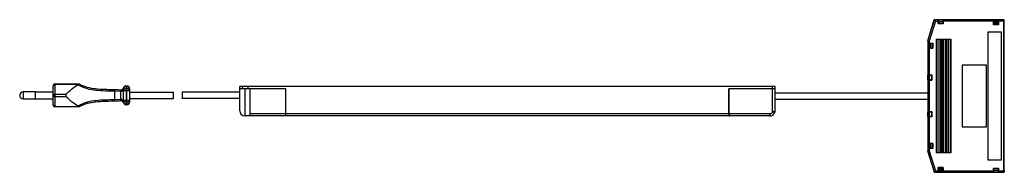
# Paper-space layout '_Oben' of a CAD drawing. Header units: millimetres. Extents: x -278 to 283, y -49 to 38.
import ezdxf

# ---------------------------------------------------------------- set-up
doc = ezdxf.new("R2010")
doc.units = ezdxf.units.MM

psp = doc.layouts.new('_Oben')

# ---------------------------------------------------------------- linework, layer by layer
at = {"color": 7, "linetype": 'Continuous', "lineweight": 25}
for p, q in [((239.18, 25.9), (242.87, 37.96)), ((239.22, 25.91), (242.9, 37.92)), ((243.49, 37.11), (240.03, 25.79)), ((242.9, 37.92), (242.87, 37.96)), ((282.41, 37.96), (242.87, 37.96)), ((242.9, 37.92), (243.49, 37.11)), ((242.9, 37.92), (242.9, 37.92)), ((245.01, 37.92), (242.9, 37.92)), ((243.49, 37.11), (245.01, 37.11)), ((245.01, 37.96), (245.01, 35.72)), ((245.13, 36.66), (245.01, 36.66)), ((245.01, 35.75), (247.96, 35.75)), ((247.96, 35.72), (245.01, 35.72)), ((245.14, 37.92), (245.11, 37.96)), ((245.11, 37.96), (245.11, 36.66)), ((245.11, 37.02), (245.13, 37)), ((245.13, 35.87), (245.14, 37)), ((245.13, 35.87), (245.13, 37)), ((247.84, 35.87), (245.13, 35.87)), ((245.14, 37.92), (245.14, 37)), ((245.14, 37.92), (247.83, 37.92)), ((245.14, 37), (247.83, 37)), ((247.83, 37.92), (247.86, 37.96)), ((247.83, 37), (247.83, 37.92)), ((247.84, 35.87), (247.83, 37)), ((247.84, 37), (247.86, 37.02)), ((247.84, 37), (247.84, 35.87)), ((247.96, 36.66), (247.84, 36.66)), ((247.86, 37.96), (247.86, 36.66)), ((247.96, 37.96), (247.96, 37.92)), ((247.96, 37.92), (247.96, 35.72)), ((282.38, 37.92), (247.96, 37.92)), ((282.37, 37.11), (247.96, 37.11)), ((276.54, 37.06), (279.38, 37.06)), ((276.54, 35.14), (276.54, 37.06)), ((276.6, 37), (276.54, 37.06)), ((276.55, 35.15), (276.54, 35.14)), ((279.38, 35.14), (276.54, 35.14)), ((279.37, 35.15), (276.55, 35.15)), ((276.58, 37.02), (276.58, 35.15)), ((276.58, 36.66), (279.34, 36.66)), ((279.34, 36.65), (276.58, 36.65)), ((279.34, 35.69), (276.58, 35.69)), ((279.34, 35.17), (276.58, 35.17)), ((279.32, 37), (276.6, 37)), ((276.6, 36.66), (276.6, 37)), ((279.38, 37.06), (279.32, 37)), ((279.32, 36.66), (279.32, 37)), ((279.34, 37.02), (279.34, 35.15)), ((279.38, 35.14), (279.37, 35.15)), ((279.38, 37.06), (279.38, 35.14)), ((282.37, 37.11), (282.38, 37.92)), ((282.37, -47.81), (282.37, 37.11)), ((282.41, 37.96), (282.38, 37.92)), ((282.67, 36.99), (282.68, 37.63)), ((282.67, -47.69), (282.67, 36.99)), ((282.71, 37.66), (282.68, 37.63)), ((282.71, 33.58), (282.71, 37.66)), ((281.17, 30.89), (273.37, 30.89)), ((273.37, 30.89), (273.37, -41.66)), ((281.17, -41.66), (281.17, 30.89)), ((282.68, 33.53), (282.71, 33.58)), ((282.68, -44.29), (282.68, 33.53)), ((239.22, 25.89), (239.18, 25.9)), ((239.18, 25.9), (239.18, -3.1)), ((240.03, 25.79), (239.22, 25.91)), ((239.22, 25.89), (239.22, 25.91)), ((239.22, 25.89), (239.22, 6.65)), ((240.03, 25.79), (240.03, 6.65)), ((240.08, 24.61), (241.96, 24.61)), ((240.08, 21.76), (240.08, 24.61)), ((240.08, 24.61), (240.15, 24.54)), ((240.13, 24.56), (240.66, 24.56)), ((240.15, 24.54), (240.15, 21.83)), ((240.48, 24.54), (240.15, 24.54)), ((240.48, 21.81), (240.48, 24.56)), ((240.49, 24.56), (240.49, 21.81)), ((240.66, 24.56), (240.69, 24.59)), ((240.69, 24.59), (241.94, 24.59)), ((241.45, 24.59), (241.45, 21.78)), ((241.94, 24.59), (241.96, 24.61)), ((241.94, 21.78), (241.94, 24.59)), ((241.96, 24.61), (241.96, 21.76)), ((244.15, 26.96), (252.23, 26.96)), ((244.15, -37.66), (244.15, 26.96)), ((244.52, -37.66), (244.52, 26.96)), ((245.62, -37.66), (245.62, 26.96)), ((246.54, -37.66), (246.54, 26.96)), ((247.27, -37.66), (247.27, 26.96)), ((248.19, -37.66), (248.19, 26.96)), ((249.1, 26.96), (249.1, -37.66)), ((249.84, 26.96), (249.84, -37.66)), ((250.75, 26.96), (250.75, -37.66)), ((251.86, 26.96), (251.86, -37.66)), ((252.23, 26.96), (252.23, -37.66)), ((240.15, 21.83), (240.08, 21.76)), ((241.96, 21.76), (240.08, 21.76)), ((240.66, 21.81), (240.13, 21.81)), ((240.48, 21.83), (240.15, 21.83)), ((240.66, 21.81), (240.69, 21.78)), ((240.69, 21.78), (241.94, 21.78)), ((241.94, 21.78), (241.96, 21.76)), ((272.67, 12.15), (258.67, 12.15)), ((258.67, 12.15), (258.67, -22.85)), ((272.67, -22.85), (272.67, 12.15)), ((239.18, 6.65), (241.42, 6.65)), ((239.18, 6.55), (239.22, 6.52)), ((240.48, 6.55), (239.18, 6.55)), ((239.22, 3.83), (239.22, 6.52)), ((240.14, 6.52), (239.22, 6.52)), ((240.15, 6.53), (240.13, 6.55)), ((240.14, 6.52), (241.27, 6.53)), ((240.14, 3.83), (240.14, 6.52)), ((241.27, 6.53), (240.15, 6.53)), ((240.48, 6.65), (240.48, 6.53)), ((241.27, 6.53), (241.27, 3.82)), ((241.39, 3.7), (241.39, 6.65)), ((241.42, 6.65), (241.42, 3.7)), ((-258.5, -10.5), (-258.5, 0.5)), ((-257.5, 1.5), (-257.5, -11.5)), ((-257.5, 1.5), (-243.9, 1.5)), ((-244.28, 1.23), (-257.5, 1.23)), ((-244.5, 1.06), (-244.28, 1.23)), ((-217, 0.3), (-217, -10.3)), ((-217, 0.3), (-216.5, 0.3)), ((-216.5, -10.3), (-216.5, 0.3)), ((152.3, 0), (-152.3, 0)), ((-152.3, -13.7), (-152.3, 0)), ((-150.8, -1.2), (-150.8, 0)), ((-150.65, -1.2), (-150.65, 0)), ((-147.55, -1.2), (-147.55, 0)), ((150.8, -1.2), (150.8, 0)), ((152.3, -13.7), (152.3, 0)), ((239.18, 3.8), (239.22, 3.83)), ((240.48, 3.8), (239.18, 3.8)), ((239.18, 3.7), (241.42, 3.7)), ((239.22, 3.83), (240.14, 3.83)), ((239.22, 3.7), (239.22, -14.21)), ((240.03, 3.7), (240.03, -14.21)), ((240.13, 3.8), (240.15, 3.82)), ((240.14, 3.83), (241.27, 3.82)), ((241.27, 3.82), (240.15, 3.82)), ((240.48, 3.82), (240.48, 3.7)), ((-268.5, -3), (-275.5, -3)), ((-275.5, -3), (-275.5, -7)), ((-268.5, -7), (-268.5, -3)), ((-258.5, -3.1), (-268.5, -3.1)), ((-257.5, -4.27), (-251.01, -4.27)), ((-223.47, -1.66), (-223.5, -2.66)), ((-223.5, -2.66), (-223.5, -7.34)), ((-220.08, -2.85), (-223.5, -2.66)), ((-220, -1.85), (-220.08, -2.85)), ((-219.95, -1.86), (-220, -2.86)), ((-220, -7.14), (-220, -2.86)), ((-218.5, -1.2), (-218.52, -1.2)), ((-218.5, -8.8), (-218.5, -1.2)), ((-218.5, -2.32), (-215, -2.32)), ((-216.5, -0.14), (-217, -0.14)), ((-217, -1.26), (-216.5, -1.26)), ((-215, -1.2), (-215, -8.8)), ((-215, -3.2), (-190, -3.2)), ((-190, -6.8), (-190, -3.2)), ((-152.3, -3.2), (-185, -3.2)), ((-185, -3.2), (-185, -6.8)), ((-126.07, -1.2), (-152.3, -1.2)), ((-126.17, -1.21), (-152.3, -1.21)), ((-151.3, -1.21), (-151.3, -1.2)), ((-149.3, -16.7), (-149.3, -1.21)), ((-146.3, -16.7), (-146.3, -1.21)), ((-127.2, -1.2), (-127.2, -1.21)), ((-126.17, -15.3), (-126.17, -1.21)), ((-126.07, -15.3), (-126.07, -1.2)), ((126.07, -15.3), (126.07, -1.2)), ((152.3, -1.2), (126.07, -1.2)), ((126.17, -15.3), (126.17, -1.21)), ((152.3, -1.21), (126.17, -1.21)), ((127.2, -1.21), (127.2, -1.2)), ((150.8, -14.26), (150.8, -1.21)), ((151.3, -1.2), (151.3, -1.21)), ((152.3, -3.6), (239.2, -3.6)), ((239.18, -3.1), (239.19, -3.12)), ((239.21, -5.32), (239.21, -5.38)), ((239.21, -5.32), (239.21, -5.38)), ((-275.5, -7), (-268.5, -7)), ((-268.5, -6.9), (-258.5, -6.9)), ((-251.01, -5.73), (-257.5, -5.73)), ((-244.28, -11.23), (-244.5, -11.06)), ((-223.5, -7.34), (-220.08, -7.15)), ((-223.5, -7.34), (-223.47, -8.34)), ((-220.08, -7.15), (-220, -8.15)), ((-220, -7.14), (-219.95, -8.14)), ((-218.5, -8.8), (-218.52, -8.8)), ((-218.5, -7.68), (-215, -7.68)), ((-216.5, -8.74), (-217, -8.74)), ((-217, -9.86), (-216.5, -9.86)), ((-216.5, -10.3), (-217, -10.3)), ((-215, -6.8), (-190, -6.8)), ((-152.3, -6.8), (-185, -6.8)), ((152.3, -7.1), (239.2, -7.1)), ((239.19, -7.58), (239.18, -7.6)), ((239.18, -7.6), (239.18, -36.6)), ((-257.5, -11.23), (-244.28, -11.23)), ((-243.9, -11.5), (-257.5, -11.5)), ((149.3, -16.7), (-149.3, -16.7)), ((-146.3, -15.3), (-126.17, -15.3)), ((-126.07, -15.3), (126.07, -15.3)), ((126.17, -15.3), (149.3, -15.3)), ((149.3, -15.3), (149.3, -16.7)), ((150.8, -14.26), (152.11, -14.74)), ((239.18, -14.21), (241.42, -14.21)), ((239.22, -14.35), (239.18, -14.31)), ((239.18, -14.31), (240.48, -14.31)), ((239.22, -17.04), (239.22, -14.35)), ((240.14, -14.35), (239.22, -14.35)), ((240.15, -14.33), (240.13, -14.31)), ((241.27, -14.33), (240.14, -14.35)), ((240.14, -17.04), (240.14, -14.35)), ((240.15, -14.33), (241.27, -14.33)), ((240.48, -14.21), (240.48, -14.33)), ((241.27, -14.33), (241.27, -17.05)), ((241.39, -17.17), (241.39, -14.21)), ((241.42, -14.21), (241.42, -17.17)), ((239.22, -17.04), (239.18, -17.07)), ((239.18, -17.07), (240.48, -17.07)), ((241.42, -17.17), (239.18, -17.17)), ((239.22, -17.04), (240.14, -17.04)), ((239.22, -17.17), (239.22, -36.59)), ((240.03, -17.17), (240.03, -36.49)), ((240.13, -17.07), (240.15, -17.05)), ((241.27, -17.05), (240.14, -17.04)), ((241.27, -17.05), (240.15, -17.05)), ((240.48, -17.05), (240.48, -17.17)), ((258.67, -22.85), (272.67, -22.85)), ((240.08, -32.28), (241.96, -32.28)), ((240.08, -35.13), (240.08, -32.28)), ((240.15, -32.34), (240.08, -32.28)), ((240.13, -32.32), (240.66, -32.32)), ((240.15, -32.34), (240.15, -35.06)), ((240.48, -32.34), (240.15, -32.34)), ((240.48, -35.08), (240.48, -32.32)), ((240.49, -32.32), (240.49, -35.08)), ((240.69, -32.29), (240.66, -32.32)), ((241.94, -32.29), (240.69, -32.29)), ((241.45, -32.29), (241.45, -35.11)), ((241.96, -32.28), (241.94, -32.29)), ((241.94, -35.11), (241.94, -32.29)), ((241.96, -32.28), (241.96, -35.13)), ((239.22, -36.59), (239.18, -36.6)), ((239.18, -36.6), (242.87, -48.66)), ((239.22, -36.61), (240.03, -36.49)), ((239.22, -36.59), (239.22, -36.61)), ((242.9, -48.62), (239.22, -36.61)), ((240.03, -36.49), (243.49, -47.81)), ((240.15, -35.06), (240.08, -35.13)), ((241.96, -35.13), (240.08, -35.13)), ((240.66, -35.08), (240.13, -35.08)), ((240.15, -35.06), (240.48, -35.06)), ((240.69, -35.11), (240.66, -35.08)), ((241.94, -35.11), (240.69, -35.11)), ((241.96, -35.13), (241.94, -35.11)), ((252.23, -37.66), (244.15, -37.66)), ((273.37, -41.66), (281.17, -41.66)), ((282.71, -44.34), (282.68, -44.29)), ((282.71, -48.36), (282.71, -44.34)), ((242.9, -48.62), (242.87, -48.66)), ((242.87, -48.66), (282.41, -48.66)), ((242.9, -48.62), (243.49, -47.81)), ((276.48, -48.62), (242.9, -48.62)), ((242.9, -48.62), (242.9, -48.62)), ((243.49, -47.81), (276.48, -47.81)), ((245.06, -45.92), (247.91, -45.92)), ((245.06, -47.76), (245.06, -45.92)), ((245.08, -45.94), (245.06, -45.92)), ((245.13, -47.7), (245.06, -47.76)), ((247.91, -47.76), (245.06, -47.76)), ((245.08, -45.94), (245.08, -47.15)), ((247.89, -45.94), (245.08, -45.94)), ((245.08, -46.39), (247.89, -46.39)), ((245.08, -47.15), (245.11, -47.18)), ((245.11, -47.72), (245.11, -47.18)), ((245.11, -47.35), (247.86, -47.35)), ((247.86, -47.36), (245.11, -47.36)), ((245.13, -47.36), (245.13, -47.7)), ((245.13, -47.7), (247.84, -47.7)), ((247.84, -47.7), (247.84, -47.36)), ((247.84, -47.7), (247.91, -47.76)), ((247.89, -47.15), (247.86, -47.18)), ((247.86, -47.18), (247.86, -47.72)), ((247.91, -45.92), (247.89, -45.94)), ((247.89, -45.94), (247.89, -47.15)), ((247.91, -45.92), (247.91, -47.76)), ((276.48, -46.42), (279.44, -46.42)), ((276.48, -46.42), (276.48, -48.66)), ((279.44, -46.45), (276.48, -46.45)), ((276.48, -47.36), (276.6, -47.36)), ((276.58, -48.66), (276.58, -47.36)), ((276.6, -47.7), (276.58, -47.72)), ((276.58, -48.66), (276.62, -48.62)), ((276.6, -46.57), (276.6, -47.7)), ((276.62, -47.7), (276.6, -46.57)), ((276.6, -46.57), (279.32, -46.57)), ((279.3, -47.7), (276.62, -47.7)), ((276.62, -47.7), (276.62, -48.62)), ((279.3, -48.62), (276.62, -48.62)), ((279.3, -47.7), (279.32, -46.57)), ((279.3, -48.62), (279.3, -47.7)), ((279.34, -48.66), (279.3, -48.62)), ((279.32, -46.57), (279.32, -47.7)), ((279.32, -47.36), (279.44, -47.36)), ((279.34, -47.72), (279.32, -47.7)), ((279.34, -47.36), (279.34, -48.66)), ((279.44, -46.42), (279.44, -48.66)), ((279.44, -47.81), (282.37, -47.81)), ((282.38, -48.62), (279.44, -48.62)), ((282.37, -47.81), (282.38, -48.62)), ((282.41, -48.66), (282.38, -48.62)), ((282.67, -47.69), (282.68, -48.33)), ((282.68, -48.33), (282.71, -48.36))]:
    psp.add_line(p, q, dxfattribs=at)
at = {"color": 7, "linetype": 'Continuous', "lineweight": 25, "flags": 128}
for points in [[(282.67, 36.99), (282.66, 37.01), (282.65, 37.04), (282.62, 37.06), (282.58, 37.08), (282.54, 37.09), (282.48, 37.1), (282.43, 37.11), (282.37, 37.11)], [(282.37, -47.81), (282.43, -47.81), (282.48, -47.8), (282.54, -47.79), (282.58, -47.78), (282.62, -47.76), (282.65, -47.74), (282.66, -47.71), (282.67, -47.69)]]:
    psp.add_lwpolyline(points, dxfattribs=at)
at = {"color": 7, "linetype": 'Continuous', "lineweight": 25}
for centre, radius, start, end in [((282.37, 37.62), 0.301, 0.3493, 89.8876), ((282.41, 37.66), 0.3, 359.9993, 90.0166), ((-257.5, 0.5), 1, 90, 180), ((-257.62, 0.34), 0.898, 82.5959, 169.8715), ((-217, -1.2), 1.5, 90, 180), ((-216.5, -1.2), 1.5, 0, 90), ((-275.5, -5), 2, 90, 270), ((-257.62, -5.16), 0.898, 82.5959, 169.8715), ((-257.62, -4.84), 0.898, 190.1285, 277.4041), ((-219.88, -0.36), 2.5, 265.3326, 267.2413), ((-219.88, -0.36), 1.5, 265.3326, 267.2413), ((-217.66, -1.15), 0.855, 160.3947, 183.3228), ((-217.19, -1.47), 1.34, 81.9505, 168.5782), ((-217.19, -2.59), 1.34, 81.9505, 168.5782), ((-216.31, -1.47), 1.34, 11.4218, 98.0495), ((-216.31, -2.59), 1.34, 11.4218, 98.0495), ((-257.62, -10.34), 0.898, 190.1285, 277.4041), ((-257.5, -10.5), 1, 180, 270), ((-219.88, -9.64), 2.5, 92.7587, 94.6674), ((-219.88, -9.64), 1.5, 92.7587, 94.6674), ((-217.66, -8.85), 0.855, 176.6772, 199.6053), ((-217.19, -7.41), 1.34, 191.4218, 278.0495), ((-217.19, -8.53), 1.34, 191.4218, 278.0495), ((-217, -8.8), 1.5, 180, 270), ((-216.31, -7.41), 1.34, 261.9505, 348.5782), ((-216.31, -8.53), 1.34, 261.9505, 348.5782), ((-216.5, -8.8), 1.5, 270, 0), ((-149.3, -13.7), 3, 180, 270), ((149.3, -13.7), 1.6, 270, 339.6359), ((149.3, -13.7), 3, 270, 339.6359), ((282.37, -48.32), 0.301, 270.1124, 359.6507), ((282.41, -48.36), 0.3, 269.9834, 0.0007)]:
    psp.add_arc(centre, radius, start, end, dxfattribs=at)
for points, knots in [([(-251.01, -4.27), (-250.07, -3.31), (-248.16, -1.39), (-245.73, 0.24), (-244.5, 1.06)], [0, 0, 0, 0, 0.495727, 1, 1, 1, 1]), ([(-223.5, -2.66), (-223.5, -2.66), (-225.79, -2.58), (-229.8, -2.57), (-235.4, -2.12), (-239.43, -1.26), (-242.41, -0.06), (-243.8, 0.69), (-244.5, 1.06)], [0, 0, 0, 0, 0.000003, 0.304619, 0.532619, 0.759907, 0.87988, 1, 1, 1, 1]), ([(-244.28, 1.23), (-244.21, 1.31), (-244.08, 1.46), (-243.96, 1.49), (-243.9, 1.5)], [0, 0, 0, 0, 0.497156, 1, 1, 1, 1]), ([(-243.9, 1.5), (-243.84, 1.5), (-243.77, 1.5), (-243.75, 1.5), (-243.75, 1.5)], [0, 0, 0, 0, 0.676885, 1, 1, 1, 1]), ([(-243.75, 1.5), (-243.75, 1.5), (-243.19, 1.21), (-242.04, 0.67), (-239.39, -0.31), (-235.53, -1.14), (-231.02, -1.48), (-226.96, -1.57), (-224.63, -1.63), (-223.47, -1.66)], [0, 0, 0, 0, 0.000003, 0.099687, 0.200258, 0.433622, 0.67642, 0.837816, 1, 1, 1, 1]), ([(-251.01, -4.27), (-251.07, -4.34), (-251.18, -4.48), (-251.27, -4.76), (-251.3, -5.04), (-251.25, -5.31), (-251.16, -5.55), (-251.06, -5.67), (-251.01, -5.73)], [0, 0, 0, 0, 0.196781, 0.362083, 0.528152, 0.676609, 0.827717, 1, 1, 1, 1]), ([(-223.47, -1.66), (-222.8, -1.69), (-221.64, -1.73), (-220.49, -1.82), (-220, -1.85)], [0, 0, 0, 0, 0.576457, 1, 1, 1, 1]), ([(-218.52, -1.2), (-218.53, -1.27), (-218.57, -1.43), (-218.66, -1.72), (-218.81, -2.04), (-219.03, -2.39), (-219.31, -2.67), (-219.59, -2.8), (-219.8, -2.86), (-219.92, -2.86), (-220, -2.86)], [0, 0, 0, 0, 0.1231234, 0.2513288, 0.4094265, 0.5705973, 0.7635011, 0.8731514, 0.9105225, 1, 1, 1, 1]), ([(-219.95, -1.86), (-219.87, -1.86), (-219.66, -1.86), (-219.46, -1.8), (-219.21, -1.71), (-218.98, -1.58), (-218.76, -1.37), (-218.61, -1.17), (-218.51, -0.99), (-218.48, -0.91), (-218.47, -0.86)], [0, 0, 0, 0, 0.083063, 0.203246, 0.221367, 0.405831, 0.56107, 0.719949, 0.858879, 1, 1, 1, 1]), ([(-218.44, -0.78), (-218.44, -0.78), (-218.48, -0.92), (-218.5, -1.06), (-218.52, -1.2)], [0, 0, 0, 0, 0.01724, 1, 1, 1, 1]), ([(-218.47, -0.86), (-218.46, -0.84), (-218.45, -0.81), (-218.44, -0.78), (-218.44, -0.78)], [0, 0, 0, 0, 0.972708, 1, 1, 1, 1]), ([(239.19, -3.12), (239.19, -3.15), (239.2, -3.2), (239.2, -3.48), (239.2, -3.76), (239.21, -4.11), (239.21, -4.62), (239.21, -5.04), (239.21, -5.32)], [0, 0, 0, 0, 0.239688, 0.369768, 0.500006, 0.630085, 0.760321, 1, 1, 1, 1]), ([(239.21, -5.38), (239.21, -5.66), (239.21, -6.08), (239.21, -6.59), (239.2, -6.94), (239.2, -7.22), (239.2, -7.5), (239.19, -7.55), (239.19, -7.58)], [0, 0, 0, 0, 0.239679, 0.369757, 0.499994, 0.630074, 0.760312, 1, 1, 1, 1]), ([(-244.5, -11.06), (-245.71, -10.25), (-248.14, -8.63), (-250.05, -6.7), (-251.01, -5.73)], [0, 0, 0, 0, 0.49505, 1, 1, 1, 1]), ([(-244.5, -11.06), (-243.8, -10.69), (-242.41, -9.94), (-239.43, -8.74), (-235.4, -7.88), (-231.08, -7.53), (-227.1, -7.42), (-224.81, -7.38), (-223.5, -7.34), (-223.5, -7.34)], [0, 0, 0, 0, 0.120099, 0.240052, 0.467302, 0.695264, 0.825453, 0.999997, 1, 1, 1, 1]), ([(-223.47, -8.34), (-225.8, -8.37), (-229.85, -8.44), (-235.5, -8.87), (-240.03, -9.82), (-242.64, -10.92), (-243.75, -11.5), (-243.75, -11.5)], [0, 0, 0, 0, 0.323564, 0.562095, 0.799864, 0.999997, 1, 1, 1, 1]), ([(-220, -8.15), (-220.67, -8.19), (-221.82, -8.28), (-222.98, -8.32), (-223.47, -8.34)], [0, 0, 0, 0, 0.576511, 1, 1, 1, 1]), ([(-220, -7.14), (-219.92, -7.14), (-219.72, -7.14), (-219.51, -7.23), (-219.26, -7.39), (-219.03, -7.61), (-218.81, -7.96), (-218.67, -8.27), (-218.57, -8.57), (-218.53, -8.72), (-218.52, -8.8)], [0, 0, 0, 0, 0.0895042, 0.2149178, 0.2362835, 0.4292447, 0.5870875, 0.7486114, 0.8729873, 1, 1, 1, 1]), ([(-218.47, -9.14), (-218.48, -9.1), (-218.51, -9.01), (-218.61, -8.83), (-218.76, -8.64), (-218.98, -8.43), (-219.26, -8.26), (-219.54, -8.18), (-219.75, -8.14), (-219.87, -8.14), (-219.95, -8.14)], [0, 0, 0, 0, 0.138505, 0.279975, 0.435478, 0.594002, 0.778414, 0.882651, 0.916961, 1, 1, 1, 1]), ([(-218.52, -8.8), (-218.5, -8.94), (-218.48, -9.08), (-218.44, -9.22), (-218.44, -9.22)], [0, 0, 0, 0, 0.98276, 1, 1, 1, 1]), ([(-218.44, -9.22), (-218.44, -9.22), (-218.45, -9.19), (-218.46, -9.16), (-218.47, -9.14)], [0, 0, 0, 0, 0.027292, 1, 1, 1, 1]), ([(-243.9, -11.5), (-243.96, -11.49), (-244.08, -11.46), (-244.21, -11.31), (-244.28, -11.23)], [0, 0, 0, 0, 0.498401, 1, 1, 1, 1]), ([(-243.75, -11.5), (-243.76, -11.5), (-243.79, -11.5), (-243.87, -11.5), (-243.9, -11.5)], [0, 0, 0, 0, 0.67392, 1, 1, 1, 1]), ([(-126.17, -15.3), (-126.17, -15.39), (-126.17, -15.48), (-126.18, -15.66), (-126.18, -15.75), (-126.19, -15.92), (-126.2, -16), (-126.21, -16.16), (-126.22, -16.23), (-126.25, -16.42), (-126.27, -16.52), (-126.32, -16.66), (-126.35, -16.7), (-126.37, -16.7)], [0, 0, 0, 0, 0.125, 0.125, 0.25, 0.25, 0.375, 0.375, 0.5, 0.5, 0.75, 0.75, 1, 1, 1, 1]), ([(-126.27, -16.7), (-126.24, -16.7), (-126.22, -16.66), (-126.18, -16.56), (-126.17, -16.52), (-126.15, -16.42), (-126.14, -16.36), (-126.11, -16.16), (-126.09, -16.01), (-126.07, -15.67), (-126.07, -15.49), (-126.07, -15.3)], [0, 0, 0, 0, 0.25, 0.25, 0.375, 0.375, 0.5, 0.5, 0.75, 0.75, 1, 1, 1, 1]), ([(126.07, -15.3), (126.07, -15.39), (126.07, -15.48), (126.07, -15.66), (126.08, -15.75), (126.09, -15.92), (126.1, -16), (126.11, -16.16), (126.12, -16.23), (126.15, -16.42), (126.17, -16.52), (126.22, -16.66), (126.24, -16.7), (126.27, -16.7)], [0, 0, 0, 0, 0.125, 0.125, 0.25, 0.25, 0.375, 0.375, 0.5, 0.5, 0.75, 0.75, 1, 1, 1, 1]), ([(126.37, -16.7), (126.35, -16.7), (126.32, -16.66), (126.28, -16.56), (126.27, -16.52), (126.25, -16.42), (126.24, -16.36), (126.21, -16.16), (126.2, -16.01), (126.17, -15.67), (126.17, -15.49), (126.17, -15.3)], [0, 0, 0, 0, 0.25, 0.25, 0.375, 0.375, 0.5, 0.5, 0.75, 0.75, 1, 1, 1, 1]), ([(150.8, -14.26), (150.9, -14.24), (151, -14.22), (151.19, -14.18), (151.29, -14.16), (151.47, -14.12), (151.56, -14.1), (151.72, -14.05), (151.8, -14.03), (152, -13.96), (152.11, -13.91), (152.22, -13.83), (152.25, -13.8), (152.29, -13.75), (152.3, -13.73), (152.3, -13.7)], [0, 0, 0, 0, 0.125, 0.125, 0.25, 0.25, 0.375, 0.375, 0.5, 0.5, 0.75, 0.75, 0.875, 0.875, 1, 1, 1, 1]), ([(152.11, -14.74), (152.17, -14.58), (152.22, -14.4), (152.28, -14.05), (152.3, -13.88), (152.3, -13.7)], [0, 0, 0, 0, 0.5, 0.5, 1, 1, 1, 1])]:
    psp.add_open_spline(points, degree=3, knots=knots, dxfattribs=at)

doc.saveas('drawing.dxf')
